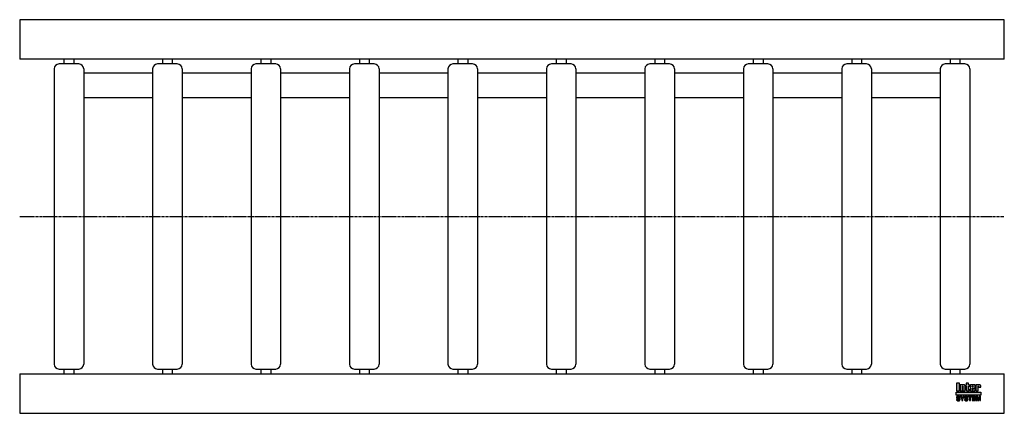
# Model space of a CAD drawing. Header units: millimetres. Extents: x 0 to 1000, y -200 to 200.
import ezdxf

# ---------------------------------------------------------------- set-up
doc = ezdxf.new("R2010")
doc.units = ezdxf.units.MM
doc.header["$LTSCALE"] = 2
doc.linetypes.add('CENTER', pattern=[2, 1.25, -0.25, 0.25, -0.25])
doc.layers.get('0').update_dxf_attribs({"linetype": 'CONTINUOUS', "lineweight": 50})
for name, color, linetype, lineweight in [('Centre Lines', 4, 'CENTER', 25), ('Frame', 1, 'CONTINUOUS', 25), ('Midi', 70, 'CONTINUOUS', 25), ('Rollers', 7, 'CONTINUOUS', 25)]:
    doc.layers.add(name, color=color, linetype=linetype, lineweight=lineweight)

# ---------------------------------------------------------------- blocks, each defined once
blk = doc.blocks.new('A$C0E344FC3')
at = {"layer": 'Rollers'}
for p, q in [((25, 155), (5, 155)), ((10, 160), (10, 155)), ((20, 160), (20, 155)), ((0, 150), (0, -150)), ((30, 150), (30, -150)), ((5, -155), (25, -155)), ((10, -155), (10, -160)), ((20, -155), (20, -160))]:
    blk.add_line(p, q, dxfattribs=at)
for centre, start, end in [((5, 150), 90, 180), ((25, 150), 0, 90), ((5, -150), 180, 270), ((25, -150), 270, 0)]:
    blk.add_arc(centre, 5, start, end, dxfattribs=at)

msp = doc.modelspace()

# ---------------------------------------------------------------- hatches: boundary and pattern name
at = {"layer": 'Frame'}
h = msp.add_hatch(color=254, dxfattribs=at)
h.paths.add_polyline_path([(973.3, -172.7), (973.3, -172.6), (973.4, -172.6), (973.4, -172.5), (973.4, -172.5), (973.5, -172.5), (973.6, -172.5), (973.7, -172.5), (973.7, -172.5), (973.8, -172.5), (973.8, -172.6), (973.9, -172.6), (973.9, -172.7), (973.9, -172.8), (973.9, -172.9), (973.9, -173.5), (976.1, -173.5), (976.1, -172.8), (976.1, -172.6), (976.1, -172.4), (976.1, -172.2), (976, -172), (975.9, -171.9), (975.9, -171.7), (975.8, -171.6), (975.7, -171.5), (975.6, -171.4), (975.5, -171.3), (975.4, -171.2), (975.2, -171.1), (975.1, -171.1), (974.9, -171), (974.7, -171), (974.6, -171), (974.5, -171), (974.4, -171), (974.3, -171), (974.2, -171), (974.1, -171.1), (974, -171.1), (973.9, -171.1), (973.9, -171.1), (973.8, -171.1), (973.7, -171.2), (973.6, -171.2), (973.5, -171.2), (973.5, -171.3), (973.4, -171.3), (973.3, -171.4), (973.2, -171.4), (973.2, -171), (971, -171), (971, -177.3), (973.3, -177.3), (973.3, -172.9), (973.3, -172.8)])
h.paths.add_polyline_path([(970.4, -172.5), (970.4, -172.3), (970.4, -172.1), (970.4, -171.9), (970.4, -171.8), (970.3, -171.7), (970.3, -171.5), (970.2, -171.4), (970.1, -171.3), (970, -171.3), (969.9, -171.2), (969.8, -171.1), (969.6, -171.1), (969.5, -171.1), (969.3, -171), (969.1, -171), (968.9, -171), (966.7, -171), (966.5, -171), (966.3, -171), (966.1, -171.1), (965.9, -171.1), (965.8, -171.1), (965.7, -171.2), (965.6, -171.3), (965.5, -171.3), (965.4, -171.4), (965.3, -171.5), (965.3, -171.7), (965.2, -171.8), (965.2, -171.9), (965.2, -172.1), (965.2, -172.3), (965.2, -172.5), (965.2, -175.9), (965.2, -176.1), (965.2, -176.3), (965.2, -176.4), (965.2, -176.6), (965.3, -176.7), (965.3, -176.8), (965.4, -176.9), (965.5, -177), (965.6, -177.1), (965.7, -177.1), (965.8, -177.2), (965.9, -177.2), (966.1, -177.3), (966.3, -177.3), (966.5, -177.3), (966.7, -177.3), (968.9, -177.3), (969.1, -177.3), (969.3, -177.3), (969.5, -177.3), (969.6, -177.2), (969.8, -177.2), (969.9, -177.1), (970, -177.1), (970.1, -177), (970.2, -176.9), (970.3, -176.8), (970.3, -176.7), (970.4, -176.6), (970.4, -176.4), (970.4, -176.3), (970.4, -176.1), (970.4, -175.9), (970.4, -174.8), (968.1, -174.8), (968.1, -175.6), (968.1, -175.8), (968.1, -175.8), (968.1, -175.9), (968, -176), (968, -176), (967.9, -176.1), (967.9, -176.1), (967.8, -176.1), (967.7, -176.1), (967.7, -176.1), (967.6, -176), (967.6, -176), (967.5, -175.9), (967.5, -175.8), (967.5, -175.8), (967.5, -175.6), (967.5, -174.3), (970.4, -174.3)])
h.paths.add_polyline_path([(968.1, -173.2), (967.5, -173.2), (967.5, -172.7), (967.5, -172.6), (967.5, -172.5), (967.5, -172.4), (967.5, -172.3), (967.6, -172.3), (967.6, -172.2), (967.7, -172.2), (967.8, -172.2), (967.9, -172.2), (968, -172.2), (968, -172.3), (968.1, -172.3), (968.1, -172.4), (968.1, -172.5), (968.1, -172.6), (968.1, -172.7)], flags=16)
h.paths.add_polyline_path([(963.7, -172.3), (964.6, -172.3), (964.6, -171), (963.7, -171), (963.7, -169.3), (961.4, -169.3), (961.4, -171), (960.8, -171), (960.8, -172.3), (961.4, -172.3), (961.4, -175.9), (961.4, -176.1), (961.4, -176.2), (961.4, -176.4), (961.5, -176.5), (961.5, -176.7), (961.6, -176.8), (961.6, -176.9), (961.7, -177), (961.8, -177), (961.9, -177.1), (962, -177.2), (962.2, -177.2), (962.3, -177.2), (962.5, -177.3), (962.7, -177.3), (962.9, -177.3), (964.6, -177.3), (964.6, -176.1), (964.2, -176.1), (964.1, -176.1), (964, -176.1), (963.9, -176.1), (963.8, -176), (963.8, -176), (963.7, -175.9), (963.7, -175.9), (963.7, -175.8)])
h.paths.add_polyline_path([(960.3, -172.8), (960.3, -172.6), (960.3, -172.4), (960.3, -172.2), (960.2, -172), (960.2, -171.9), (960.1, -171.7), (960, -171.6), (959.9, -171.5), (959.8, -171.4), (959.7, -171.3), (959.5, -171.2), (959.4, -171.1), (959.3, -171.1), (959.1, -171), (958.9, -171), (958.7, -171), (958.6, -171), (958.5, -171), (958.4, -171), (958.3, -171), (958.3, -171.1), (958.2, -171.1), (958.1, -171.1), (958, -171.1), (957.9, -171.1), (957.8, -171.2), (957.7, -171.2), (957.6, -171.2), (957.6, -171.3), (957.5, -171.3), (957.4, -171.4), (957.3, -171.4), (957.3, -171), (955.1, -171), (955.1, -177.3), (957.4, -177.3), (957.4, -172.9), (957.4, -172.8), (957.4, -172.7), (957.4, -172.6), (957.5, -172.6), (957.5, -172.5), (957.5, -172.5), (957.6, -172.5), (957.7, -172.5), (957.8, -172.5), (957.8, -172.5), (957.9, -172.5), (958, -172.6), (958, -172.6), (958, -172.7), (958, -172.8), (958, -172.9), (958, -177.3), (960.3, -177.3)])
h.paths.add_polyline_path([(954.4, -169.3), (951.3, -169.3), (951.3, -177.3), (954.4, -177.3)])
msp.add_hatch(color=1, dxfattribs=at).paths.add_polyline_path([(976.2, -181.6), (976.2, -178.4), (951.2, -178.4), (951.2, -181.6)])
h = msp.add_hatch(color=7, dxfattribs=at)
h.paths.add_polyline_path([(972.8, -182.7), (971.5, -182.7), (971.5, -187.1), (972.3, -187.1), (972.3, -183.4), (972.4, -183.4), (973.2, -187.1), (974.1, -187.1), (974.9, -183.4), (975, -183.4), (975, -187.1), (975.8, -187.1), (975.8, -182.7), (974.5, -182.7), (973.7, -186.2)])
h.paths.add_polyline_path([(970.8, -182.7), (967.5, -182.7), (967.5, -187.1), (970.9, -187.1), (970.9, -186.4), (968.4, -186.4), (968.4, -185.2), (970.6, -185.2), (970.6, -184.4), (968.4, -184.4), (968.4, -183.4), (970.8, -183.4)])
h.paths.add_polyline_path([(967.1, -182.7), (963.4, -182.7), (963.4, -183.4), (964.7, -183.4), (964.7, -187.1), (965.7, -187.1), (965.7, -183.4), (967.1, -183.4)])
h.paths.add_polyline_path([(962.5, -182.9), (962.3, -182.8), (962.2, -182.7), (962, -182.6), (961.8, -182.6), (961.5, -182.6), (961.3, -182.6), (961.1, -182.6), (960.9, -182.6), (960.7, -182.6), (960.6, -182.7), (960.4, -182.7), (960.3, -182.8), (960.2, -182.8), (960, -182.9), (959.9, -183), (959.9, -183.1), (959.8, -183.2), (959.7, -183.3), (959.7, -183.5), (959.6, -183.6), (959.6, -183.8), (959.6, -183.9), (959.6, -184.1), (959.6, -184.2), (959.6, -184.4), (959.7, -184.5), (959.8, -184.6), (959.8, -184.7), (959.9, -184.8), (960, -184.9), (960.1, -185), (960.2, -185), (960.3, -185.1), (960.5, -185.1), (960.6, -185.2), (960.8, -185.2), (960.9, -185.2), (961, -185.3), (961.1, -185.3), (961.2, -185.3), (961.2, -185.3), (961.3, -185.3), (961.3, -185.3), (961.4, -185.3), (961.4, -185.3), (961.5, -185.4), (961.7, -185.4), (961.8, -185.4), (962, -185.5), (962.1, -185.5), (962.2, -185.6), (962.3, -185.7), (962.3, -185.8), (962.3, -185.9), (962.3, -186.1), (962.2, -186.2), (962.1, -186.3), (962, -186.4), (961.8, -186.4), (961.7, -186.5), (961.5, -186.5), (961.3, -186.5), (961.2, -186.5), (961, -186.5), (960.8, -186.4), (960.7, -186.3), (960.6, -186.2), (960.5, -186.1), (960.4, -186), (960.4, -185.8), (959.5, -185.8), (959.5, -186), (959.6, -186.2), (959.6, -186.3), (959.7, -186.5), (959.8, -186.6), (959.9, -186.7), (960, -186.8), (960.1, -186.9), (960.2, -187), (960.4, -187.1), (960.5, -187.1), (960.7, -187.2), (960.9, -187.2), (961.1, -187.3), (961.3, -187.3), (961.5, -187.3), (961.6, -187.3), (961.6, -187.3), (961.8, -187.3), (961.9, -187.2), (962, -187.2), (962.2, -187.2), (962.3, -187.1), (962.5, -187), (962.6, -187), (962.7, -186.9), (962.9, -186.7), (963, -186.6), (963.1, -186.4), (963.1, -186.3), (963.2, -186.1), (963.2, -185.8), (963.2, -185.7), (963.2, -185.5), (963.2, -185.4), (963.1, -185.3), (963.1, -185.2), (963, -185.1), (963, -185.1), (962.9, -185), (962.8, -184.9), (962.7, -184.8), (962.6, -184.8), (962.5, -184.7), (962.4, -184.7), (962.2, -184.7), (962.1, -184.6), (961.9, -184.6), (961.8, -184.6), (961.8, -184.5), (961.7, -184.5), (961.6, -184.5), (961.6, -184.5), (961.5, -184.5), (961.4, -184.4), (961.3, -184.4), (961.3, -184.4), (961.2, -184.4), (961.1, -184.4), (961.1, -184.4), (961, -184.4), (960.9, -184.3), (960.9, -184.3), (960.8, -184.3), (960.7, -184.3), (960.6, -184.2), (960.6, -184.2), (960.5, -184.1), (960.5, -184), (960.5, -184), (960.5, -183.9), (960.4, -183.8), (960.5, -183.7), (960.5, -183.6), (960.6, -183.5), (960.7, -183.4), (960.8, -183.4), (961, -183.4), (961.1, -183.3), (961.2, -183.3), (961.4, -183.3), (961.6, -183.4), (961.7, -183.4), (961.9, -183.5), (962, -183.5), (962.1, -183.7), (962.1, -183.8), (962.2, -184), (963.1, -184), (963.1, -183.9), (963, -183.7), (963, -183.6), (963, -183.5), (962.9, -183.4), (962.9, -183.3), (962.8, -183.2), (962.7, -183), (962.6, -182.9)])
h.paths.add_polyline_path([(959.3, -182.7), (958.3, -182.7), (957.4, -184.6), (956.4, -182.7), (955.3, -182.7), (956.9, -185.5), (956.9, -187.1), (957.8, -187.1), (957.8, -185.5)])
h.paths.add_polyline_path([(954.4, -182.9), (954.2, -182.8), (954.1, -182.7), (953.9, -182.6), (953.7, -182.6), (953.5, -182.6), (953.2, -182.6), (953, -182.6), (952.8, -182.6), (952.7, -182.6), (952.5, -182.7), (952.4, -182.7), (952.2, -182.8), (952.1, -182.8), (952, -182.9), (951.9, -183), (951.8, -183.1), (951.7, -183.2), (951.6, -183.3), (951.6, -183.5), (951.6, -183.6), (951.5, -183.8), (951.5, -183.9), (951.5, -184.1), (951.5, -184.2), (951.6, -184.4), (951.6, -184.5), (951.7, -184.6), (951.7, -184.7), (951.8, -184.8), (951.9, -184.9), (952, -185), (952.2, -185), (952.3, -185.1), (952.4, -185.1), (952.5, -185.2), (952.7, -185.2), (952.8, -185.2), (953, -185.3), (953, -185.3), (953.1, -185.3), (953.1, -185.3), (953.2, -185.3), (953.3, -185.3), (953.3, -185.3), (953.4, -185.3), (953.4, -185.4), (953.6, -185.4), (953.7, -185.4), (953.9, -185.5), (954, -185.5), (954.1, -185.6), (954.2, -185.7), (954.2, -185.8), (954.2, -185.9), (954.2, -186.1), (954.1, -186.2), (954, -186.3), (953.9, -186.4), (953.8, -186.4), (953.6, -186.5), (953.4, -186.5), (953.2, -186.5), (953.1, -186.5), (952.9, -186.5), (952.8, -186.4), (952.6, -186.3), (952.5, -186.2), (952.4, -186.1), (952.4, -186), (952.4, -185.8), (951.5, -185.8), (951.5, -186), (951.5, -186.2), (951.5, -186.3), (951.6, -186.5), (951.7, -186.6), (951.8, -186.7), (951.9, -186.8), (952, -186.9), (952.1, -187), (952.3, -187.1), (952.5, -187.1), (952.6, -187.2), (952.8, -187.2), (953, -187.3), (953.2, -187.3), (953.4, -187.3), (953.5, -187.3), (953.6, -187.3), (953.7, -187.3), (953.8, -187.2), (954, -187.2), (954.1, -187.2), (954.3, -187.1), (954.4, -187), (954.5, -187), (954.7, -186.9), (954.8, -186.7), (954.9, -186.6), (955, -186.4), (955.1, -186.3), (955.1, -186.1), (955.1, -185.8), (955.1, -185.7), (955.1, -185.5), (955.1, -185.4), (955.1, -185.3), (955, -185.2), (955, -185.1), (954.9, -185.1), (954.8, -185), (954.7, -184.9), (954.6, -184.8), (954.5, -184.8), (954.4, -184.7), (954.3, -184.7), (954.1, -184.7), (954, -184.6), (953.8, -184.6), (953.8, -184.6), (953.7, -184.5), (953.6, -184.5), (953.6, -184.5), (953.5, -184.5), (953.4, -184.5), (953.3, -184.4), (953.3, -184.4), (953.2, -184.4), (953.1, -184.4), (953.1, -184.4), (953, -184.4), (952.9, -184.4), (952.9, -184.3), (952.8, -184.3), (952.7, -184.3), (952.6, -184.3), (952.6, -184.2), (952.5, -184.2), (952.5, -184.1), (952.4, -184), (952.4, -184), (952.4, -183.9), (952.4, -183.8), (952.4, -183.7), (952.5, -183.6), (952.6, -183.5), (952.7, -183.4), (952.8, -183.4), (952.9, -183.4), (953, -183.3), (953.2, -183.3), (953.3, -183.3), (953.5, -183.4), (953.7, -183.4), (953.8, -183.5), (953.9, -183.5), (954, -183.7), (954.1, -183.8), (954.1, -184), (955, -184), (955, -183.9), (955, -183.7), (955, -183.6), (954.9, -183.5), (954.9, -183.4), (954.8, -183.3), (954.7, -183.2), (954.6, -183), (954.5, -182.9)])

# ---------------------------------------------------------------- linework, layer by layer
at = {"layer": 'Centre Lines'}
msp.add_line((0, 0), (1000, 0), dxfattribs=at)
at = {"layer": 'Frame', "color": 7, "linetype": 'Continuous'}
for p, q in [((951.3, -169.3), (951.3, -177.3)), ((954.4, -169.3), (951.3, -169.3)), ((954.4, -177.3), (954.4, -169.3)), ((963.7, -169.3), (961.4, -169.3)), ((961.4, -169.3), (961.4, -171)), ((963.7, -171), (963.7, -169.3)), ((951.3, -177.3), (954.4, -177.3)), ((955.1, -171), (955.1, -177.3)), ((957.3, -171), (955.1, -171)), ((955.1, -177.3), (957.4, -177.3)), ((957.3, -171.4), (957.3, -171)), ((957.4, -171.4), (957.3, -171.4)), ((957.5, -171.3), (957.4, -171.4)), ((957.4, -172.7), (957.4, -172.6)), ((957.4, -172.6), (957.5, -172.6)), ((957.4, -172.8), (957.4, -172.7)), ((957.4, -172.9), (957.4, -172.8)), ((957.4, -177.3), (957.4, -172.9)), ((957.6, -171.3), (957.5, -171.3)), ((957.5, -172.6), (957.5, -172.5)), ((957.5, -172.5), (957.5, -172.5)), ((957.5, -172.5), (957.6, -172.5)), ((957.7, -171.2), (957.6, -171.2)), ((957.6, -171.2), (957.6, -171.3)), ((957.6, -172.5), (957.7, -172.5)), ((957.8, -171.2), (957.7, -171.2)), ((957.7, -172.5), (957.8, -172.5)), ((957.9, -171.1), (957.8, -171.2)), ((957.8, -172.5), (957.8, -172.5)), ((957.8, -172.5), (957.9, -172.5)), ((958, -171.1), (957.9, -171.1)), ((957.9, -172.5), (958, -172.6)), ((958.1, -171.1), (958, -171.1)), ((958, -172.6), (958, -172.7)), ((958, -172.6), (958, -172.6)), ((958, -172.7), (958, -172.8)), ((958, -172.8), (958, -172.9)), ((958, -172.9), (958, -177.3)), ((958, -177.3), (960.3, -177.3)), ((958.2, -171.1), (958.1, -171.1)), ((958.3, -171.1), (958.2, -171.1)), ((958.4, -171), (958.3, -171)), ((958.3, -171), (958.3, -171.1)), ((958.5, -171), (958.4, -171)), ((958.6, -171), (958.5, -171)), ((958.7, -171), (958.6, -171)), ((958.9, -171), (958.7, -171)), ((959.1, -171), (958.9, -171)), ((959.3, -171.1), (959.1, -171)), ((959.4, -171.1), (959.3, -171.1)), ((959.5, -171.2), (959.4, -171.1)), ((959.7, -171.3), (959.5, -171.2)), ((959.8, -171.4), (959.7, -171.3)), ((959.9, -171.5), (959.8, -171.4)), ((960, -171.6), (959.9, -171.5)), ((960.1, -171.7), (960, -171.6)), ((960.2, -171.9), (960.1, -171.7)), ((960.2, -172), (960.2, -171.9)), ((960.3, -172.2), (960.2, -172)), ((960.3, -172.4), (960.3, -172.2)), ((960.3, -172.6), (960.3, -172.4)), ((960.3, -172.8), (960.3, -172.6)), ((960.3, -177.3), (960.3, -172.8)), ((961.4, -171), (960.8, -171)), ((960.8, -171), (960.8, -172.3)), ((960.8, -172.3), (961.4, -172.3)), ((961.4, -172.3), (961.4, -175.9)), ((961.4, -175.9), (961.4, -176.1)), ((961.4, -176.1), (961.4, -176.2)), ((961.4, -176.2), (961.4, -176.4)), ((961.4, -176.4), (961.5, -176.5)), ((961.5, -176.5), (961.5, -176.7)), ((961.5, -176.7), (961.6, -176.8)), ((961.6, -176.8), (961.6, -176.9)), ((961.6, -176.9), (961.7, -177)), ((961.7, -177), (961.8, -177)), ((961.8, -177), (961.9, -177.1)), ((961.9, -177.1), (962, -177.2)), ((962, -177.2), (962.2, -177.2)), ((962.2, -177.2), (962.3, -177.2)), ((962.3, -177.2), (962.5, -177.3)), ((962.5, -177.3), (962.7, -177.3)), ((962.7, -177.3), (962.9, -177.3)), ((962.9, -177.3), (964.6, -177.3)), ((964.6, -171), (963.7, -171)), ((963.7, -175.8), (963.7, -172.3)), ((963.7, -172.3), (964.6, -172.3)), ((963.7, -175.9), (963.7, -175.8)), ((963.8, -176), (963.7, -175.9)), ((963.7, -175.9), (963.7, -175.9)), ((963.9, -176.1), (963.8, -176)), ((963.8, -176), (963.8, -176)), ((964, -176.1), (963.9, -176.1)), ((964.1, -176.1), (964, -176.1)), ((964.2, -176.1), (964.1, -176.1)), ((964.6, -176.1), (964.2, -176.1)), ((964.6, -172.3), (964.6, -171)), ((964.6, -177.3), (964.6, -176.1)), ((965.3, -171.7), (965.2, -171.8)), ((965.2, -171.8), (965.2, -171.9)), ((965.2, -171.9), (965.2, -172.1)), ((965.2, -172.1), (965.2, -172.3)), ((965.2, -172.3), (965.2, -172.5)), ((965.2, -172.5), (965.2, -175.9)), ((965.2, -175.9), (965.2, -176.1)), ((965.2, -176.1), (965.2, -176.3)), ((965.2, -176.3), (965.2, -176.4)), ((965.2, -176.4), (965.2, -176.6)), ((965.2, -176.6), (965.3, -176.7)), ((965.4, -171.4), (965.3, -171.5)), ((965.3, -171.5), (965.3, -171.7)), ((965.3, -176.7), (965.3, -176.8)), ((965.3, -176.8), (965.4, -176.9)), ((965.5, -171.3), (965.4, -171.4)), ((965.4, -176.9), (965.5, -177)), ((965.6, -171.3), (965.5, -171.3)), ((965.5, -177), (965.6, -177.1)), ((965.7, -171.2), (965.6, -171.3)), ((965.6, -177.1), (965.7, -177.1)), ((965.8, -171.1), (965.7, -171.2)), ((965.7, -177.1), (965.8, -177.2)), ((965.9, -171.1), (965.8, -171.1)), ((965.8, -177.2), (965.9, -177.2)), ((966.1, -171.1), (965.9, -171.1)), ((965.9, -177.2), (966.1, -177.3)), ((966.3, -171), (966.1, -171.1)), ((966.1, -177.3), (966.3, -177.3)), ((966.5, -171), (966.3, -171)), ((966.3, -177.3), (966.5, -177.3)), ((966.7, -171), (966.5, -171)), ((966.5, -177.3), (966.7, -177.3)), ((968.9, -171), (966.7, -171)), ((966.7, -177.3), (968.9, -177.3)), ((967.5, -172.4), (967.5, -172.3)), ((967.5, -172.3), (967.6, -172.3)), ((967.5, -172.5), (967.5, -172.4)), ((967.5, -172.6), (967.5, -172.5)), ((967.5, -172.7), (967.5, -172.6)), ((967.5, -173.2), (967.5, -172.7)), ((968.1, -173.2), (967.5, -173.2)), ((967.5, -175.6), (967.5, -174.3)), ((967.5, -174.3), (970.4, -174.3)), ((967.5, -175.8), (967.5, -175.6)), ((967.5, -175.9), (967.5, -175.8)), ((967.5, -175.8), (967.5, -175.8)), ((967.6, -176), (967.5, -175.9)), ((967.6, -172.3), (967.6, -172.2)), ((967.6, -172.2), (967.7, -172.2)), ((967.7, -176.1), (967.6, -176)), ((967.6, -176), (967.6, -176)), ((967.7, -172.2), (967.8, -172.2)), ((967.8, -176.1), (967.7, -176.1)), ((967.7, -176.1), (967.7, -176.1)), ((967.8, -172.2), (967.9, -172.2)), ((967.9, -176.1), (967.8, -176.1)), ((967.9, -172.2), (968, -172.2)), ((968, -176), (967.9, -176.1)), ((967.9, -176.1), (967.9, -176.1)), ((968, -172.2), (968, -172.3)), ((968, -172.3), (968.1, -172.3)), ((968.1, -175.9), (968, -176)), ((968, -176), (968, -176)), ((968.1, -172.3), (968.1, -172.4)), ((968.1, -172.4), (968.1, -172.5)), ((968.1, -172.5), (968.1, -172.6)), ((968.1, -172.6), (968.1, -172.7)), ((968.1, -172.7), (968.1, -173.2)), ((968.1, -174.8), (968.1, -175.6)), ((970.4, -174.8), (968.1, -174.8)), ((968.1, -175.6), (968.1, -175.8)), ((968.1, -175.8), (968.1, -175.8)), ((968.1, -175.8), (968.1, -175.9)), ((969.1, -171), (968.9, -171)), ((968.9, -177.3), (969.1, -177.3)), ((969.3, -171), (969.1, -171)), ((969.1, -177.3), (969.3, -177.3)), ((969.5, -171.1), (969.3, -171)), ((969.3, -177.3), (969.5, -177.3)), ((969.6, -171.1), (969.5, -171.1)), ((969.5, -177.3), (969.6, -177.2)), ((969.8, -171.1), (969.6, -171.1)), ((969.6, -177.2), (969.8, -177.2)), ((969.9, -171.2), (969.8, -171.1)), ((969.8, -177.2), (969.9, -177.1)), ((970, -171.3), (969.9, -171.2)), ((969.9, -177.1), (970, -177.1)), ((970.1, -171.3), (970, -171.3)), ((970, -177.1), (970.1, -177)), ((970.2, -171.4), (970.1, -171.3)), ((970.1, -177), (970.2, -176.9)), ((970.3, -171.5), (970.2, -171.4)), ((970.2, -176.9), (970.3, -176.8)), ((970.3, -171.7), (970.3, -171.5)), ((970.4, -171.8), (970.3, -171.7)), ((970.3, -176.7), (970.4, -176.6)), ((970.3, -176.8), (970.3, -176.7)), ((970.4, -171.9), (970.4, -171.8)), ((970.4, -172.1), (970.4, -171.9)), ((970.4, -172.3), (970.4, -172.1)), ((970.4, -172.5), (970.4, -172.3)), ((970.4, -174.3), (970.4, -172.5)), ((970.4, -175.9), (970.4, -174.8)), ((970.4, -176.1), (970.4, -175.9)), ((970.4, -176.3), (970.4, -176.1)), ((970.4, -176.4), (970.4, -176.3)), ((970.4, -176.6), (970.4, -176.4)), ((971, -171), (971, -177.3)), ((973.2, -171), (971, -171)), ((971, -177.3), (973.3, -177.3)), ((973.2, -171.4), (973.2, -171)), ((973.3, -171.4), (973.2, -171.4)), ((973.4, -171.3), (973.3, -171.4)), ((973.3, -172.7), (973.3, -172.6)), ((973.3, -172.6), (973.4, -172.6)), ((973.3, -172.8), (973.3, -172.7)), ((973.3, -172.9), (973.3, -172.8)), ((973.3, -177.3), (973.3, -172.9)), ((973.5, -171.3), (973.4, -171.3)), ((973.4, -172.6), (973.4, -172.5)), ((973.4, -172.5), (973.4, -172.5)), ((973.4, -172.5), (973.5, -172.5)), ((973.6, -171.2), (973.5, -171.2)), ((973.5, -171.2), (973.5, -171.3)), ((973.5, -172.5), (973.6, -172.5)), ((973.7, -171.2), (973.6, -171.2)), ((973.6, -172.5), (973.7, -172.5)), ((973.8, -171.1), (973.7, -171.2)), ((973.7, -172.5), (973.7, -172.5)), ((973.7, -172.5), (973.8, -172.5)), ((973.9, -171.1), (973.8, -171.1)), ((973.8, -172.5), (973.8, -172.6)), ((973.8, -172.6), (973.9, -172.6)), ((974, -171.1), (973.9, -171.1)), ((973.9, -171.1), (973.9, -171.1)), ((973.9, -172.6), (973.9, -172.7)), ((973.9, -172.7), (973.9, -172.8)), ((973.9, -172.8), (973.9, -172.9)), ((973.9, -172.9), (973.9, -173.5)), ((973.9, -173.5), (976.1, -173.5)), ((974.1, -171.1), (974, -171.1)), ((974.2, -171), (974.1, -171.1)), ((974.3, -171), (974.2, -171)), ((974.4, -171), (974.3, -171)), ((974.5, -171), (974.4, -171)), ((974.6, -171), (974.5, -171)), ((974.7, -171), (974.6, -171)), ((974.9, -171), (974.7, -171)), ((975.1, -171.1), (974.9, -171)), ((975.2, -171.1), (975.1, -171.1)), ((975.4, -171.2), (975.2, -171.1)), ((975.5, -171.3), (975.4, -171.2)), ((975.6, -171.4), (975.5, -171.3)), ((975.7, -171.5), (975.6, -171.4)), ((975.8, -171.6), (975.7, -171.5)), ((975.9, -171.7), (975.8, -171.6)), ((975.9, -171.9), (975.9, -171.7)), ((976, -172), (975.9, -171.9)), ((976.1, -172.2), (976, -172)), ((976.1, -172.4), (976.1, -172.2)), ((976.1, -172.6), (976.1, -172.4)), ((976.1, -172.8), (976.1, -172.6)), ((976.1, -173.5), (976.1, -172.8)), ((951.6, -183.6), (951.5, -183.8)), ((951.5, -183.8), (951.5, -183.9)), ((951.5, -183.9), (951.5, -184.1)), ((951.5, -184.1), (951.5, -184.2)), ((951.5, -184.2), (951.6, -184.4)), ((951.5, -185.8), (951.5, -186)), ((952.4, -185.8), (951.5, -185.8)), ((951.5, -186), (951.5, -186.2)), ((951.5, -186.2), (951.5, -186.3)), ((951.5, -186.3), (951.6, -186.5)), ((951.7, -183.2), (951.6, -183.3)), ((951.6, -183.3), (951.6, -183.5)), ((951.6, -183.5), (951.6, -183.6)), ((951.6, -184.4), (951.6, -184.5)), ((951.6, -184.5), (951.7, -184.6)), ((951.6, -186.5), (951.7, -186.6)), ((951.8, -183.1), (951.7, -183.2)), ((951.7, -184.6), (951.7, -184.7)), ((951.7, -184.7), (951.8, -184.8)), ((951.7, -186.6), (951.8, -186.7)), ((951.9, -183), (951.8, -183.1)), ((951.8, -184.8), (951.9, -184.9)), ((951.8, -186.7), (951.9, -186.8)), ((952, -182.9), (951.9, -183)), ((951.9, -184.9), (952, -185)), ((951.9, -186.8), (952, -186.9)), ((952.1, -182.8), (952, -182.9)), ((952, -185), (952.2, -185)), ((952, -186.9), (952.1, -187)), ((952.2, -182.8), (952.1, -182.8)), ((952.1, -187), (952.3, -187.1)), ((952.4, -182.7), (952.2, -182.8)), ((952.2, -185), (952.3, -185.1)), ((952.3, -185.1), (952.4, -185.1)), ((952.3, -187.1), (952.5, -187.1)), ((952.5, -182.7), (952.4, -182.7)), ((952.4, -183.7), (952.5, -183.6)), ((952.4, -183.8), (952.4, -183.7)), ((952.4, -183.9), (952.4, -183.8)), ((952.4, -184), (952.4, -183.9)), ((952.5, -184.1), (952.4, -184)), ((952.4, -184), (952.4, -184)), ((952.4, -185.1), (952.5, -185.2)), ((952.4, -186), (952.4, -185.8)), ((952.4, -186.1), (952.4, -186)), ((952.5, -186.2), (952.4, -186.1)), ((952.7, -182.6), (952.5, -182.7)), ((952.5, -183.6), (952.6, -183.5)), ((952.5, -184.2), (952.5, -184.1)), ((952.6, -184.2), (952.5, -184.2)), ((952.5, -185.2), (952.7, -185.2)), ((952.6, -186.3), (952.5, -186.2)), ((952.5, -187.1), (952.6, -187.2)), ((952.6, -183.5), (952.7, -183.4)), ((952.6, -184.3), (952.6, -184.2)), ((952.7, -184.3), (952.6, -184.3)), ((952.8, -186.4), (952.6, -186.3)), ((952.6, -187.2), (952.8, -187.2)), ((952.8, -182.6), (952.7, -182.6)), ((952.7, -183.4), (952.8, -183.4)), ((952.8, -184.3), (952.7, -184.3)), ((952.7, -185.2), (952.8, -185.2)), ((953, -182.6), (952.8, -182.6)), ((952.8, -183.4), (952.9, -183.4)), ((952.9, -184.3), (952.8, -184.3)), ((952.8, -185.2), (953, -185.3)), ((952.9, -186.5), (952.8, -186.4)), ((952.8, -187.2), (953, -187.3)), ((952.9, -183.4), (953, -183.3)), ((952.9, -184.4), (952.9, -184.3)), ((953, -184.4), (952.9, -184.4)), ((953.1, -186.5), (952.9, -186.5)), ((953.2, -182.6), (953, -182.6)), ((953, -183.3), (953.2, -183.3)), ((953.1, -184.4), (953, -184.4)), ((953, -185.3), (953, -185.3)), ((953, -185.3), (953.1, -185.3)), ((953, -187.3), (953.2, -187.3)), ((953.2, -184.4), (953.1, -184.4)), ((953.1, -184.4), (953.1, -184.4)), ((953.1, -185.3), (953.1, -185.3)), ((953.1, -185.3), (953.2, -185.3)), ((953.2, -186.5), (953.1, -186.5)), ((953.5, -182.6), (953.2, -182.6)), ((953.2, -183.3), (953.3, -183.3)), ((953.3, -184.4), (953.2, -184.4)), ((953.2, -185.3), (953.3, -185.3)), ((953.4, -186.5), (953.2, -186.5)), ((953.2, -187.3), (953.4, -187.3)), ((953.3, -183.3), (953.5, -183.4)), ((953.4, -184.5), (953.3, -184.4)), ((953.3, -184.4), (953.3, -184.4)), ((953.3, -185.3), (953.3, -185.3)), ((953.3, -185.3), (953.4, -185.3)), ((953.5, -184.5), (953.4, -184.5)), ((953.4, -185.3), (953.4, -185.4)), ((953.4, -185.4), (953.6, -185.4)), ((953.6, -186.5), (953.4, -186.5)), ((953.4, -187.3), (953.5, -187.3)), ((953.7, -182.6), (953.5, -182.6)), ((953.5, -183.4), (953.7, -183.4)), ((953.6, -184.5), (953.5, -184.5)), ((953.5, -187.3), (953.6, -187.3)), ((953.7, -184.5), (953.6, -184.5)), ((953.6, -184.5), (953.6, -184.5)), ((953.6, -185.4), (953.7, -185.4)), ((953.8, -186.4), (953.6, -186.5)), ((953.6, -187.3), (953.7, -187.3)), ((953.9, -182.6), (953.7, -182.6)), ((953.7, -183.4), (953.8, -183.5)), ((953.8, -184.6), (953.7, -184.5)), ((953.7, -185.4), (953.9, -185.5)), ((953.7, -187.3), (953.8, -187.2)), ((953.8, -183.5), (953.9, -183.5)), ((954, -184.6), (953.8, -184.6)), ((953.8, -184.6), (953.8, -184.6)), ((953.9, -186.4), (953.8, -186.4)), ((953.8, -187.2), (954, -187.2)), ((954.1, -182.7), (953.9, -182.6)), ((953.9, -183.5), (954, -183.7)), ((953.9, -185.5), (954, -185.5)), ((954, -186.3), (953.9, -186.4)), ((954, -183.7), (954.1, -183.8)), ((954.1, -184.7), (954, -184.6)), ((954, -185.5), (954.1, -185.6)), ((954.1, -186.2), (954, -186.3)), ((954, -187.2), (954.1, -187.2)), ((954.2, -182.8), (954.1, -182.7)), ((954.1, -183.8), (954.1, -184)), ((954.1, -184), (955, -184)), ((954.3, -184.7), (954.1, -184.7)), ((954.1, -185.6), (954.2, -185.7)), ((954.2, -186.1), (954.1, -186.2)), ((954.1, -187.2), (954.3, -187.1)), ((954.4, -182.9), (954.2, -182.8)), ((954.2, -185.7), (954.2, -185.8)), ((954.2, -185.8), (954.2, -185.9)), ((954.2, -185.9), (954.2, -186.1)), ((954.4, -184.7), (954.3, -184.7)), ((954.3, -187.1), (954.4, -187)), ((954.5, -182.9), (954.4, -182.9)), ((954.5, -184.8), (954.4, -184.7)), ((954.4, -187), (954.5, -187)), ((954.6, -183), (954.5, -182.9)), ((954.6, -184.8), (954.5, -184.8)), ((954.5, -187), (954.7, -186.9)), ((954.7, -183.2), (954.6, -183)), ((954.7, -184.9), (954.6, -184.8)), ((954.8, -183.3), (954.7, -183.2)), ((954.8, -185), (954.7, -184.9)), ((954.7, -186.9), (954.8, -186.7)), ((954.9, -183.4), (954.8, -183.3)), ((954.9, -185.1), (954.8, -185)), ((954.8, -186.7), (954.9, -186.6)), ((954.9, -183.5), (954.9, -183.4)), ((955, -183.6), (954.9, -183.5)), ((955, -185.1), (954.9, -185.1)), ((954.9, -186.6), (955, -186.4)), ((955, -183.7), (955, -183.6)), ((955, -183.9), (955, -183.7)), ((955, -184), (955, -183.9)), ((955, -185.2), (955, -185.1)), ((955.1, -185.3), (955, -185.2)), ((955, -186.4), (955.1, -186.3)), ((955.1, -185.4), (955.1, -185.3)), ((955.1, -185.5), (955.1, -185.4)), ((955.1, -185.7), (955.1, -185.5)), ((955.1, -185.8), (955.1, -185.7)), ((955.1, -186.1), (955.1, -185.8)), ((955.1, -186.3), (955.1, -186.1)), ((955.3, -182.7), (956.9, -185.5)), ((956.4, -182.7), (955.3, -182.7)), ((957.4, -184.6), (956.4, -182.7)), ((956.9, -185.5), (956.9, -187.1)), ((956.9, -187.1), (957.8, -187.1)), ((958.3, -182.7), (957.4, -184.6)), ((957.8, -185.5), (959.3, -182.7)), ((957.8, -187.1), (957.8, -185.5)), ((959.3, -182.7), (958.3, -182.7)), ((959.5, -185.8), (959.5, -186)), ((960.4, -185.8), (959.5, -185.8)), ((959.5, -186), (959.6, -186.2)), ((959.7, -183.5), (959.6, -183.6)), ((959.6, -183.6), (959.6, -183.8)), ((959.6, -183.8), (959.6, -183.9)), ((959.6, -183.9), (959.6, -184.1)), ((959.6, -184.1), (959.6, -184.2)), ((959.6, -184.2), (959.6, -184.4)), ((959.6, -184.4), (959.7, -184.5)), ((959.6, -186.2), (959.6, -186.3)), ((959.6, -186.3), (959.7, -186.5)), ((959.8, -183.2), (959.7, -183.3)), ((959.7, -183.3), (959.7, -183.5)), ((959.7, -184.5), (959.8, -184.6)), ((959.7, -186.5), (959.8, -186.6)), ((959.9, -183.1), (959.8, -183.2)), ((959.8, -184.6), (959.8, -184.7)), ((959.8, -184.7), (959.9, -184.8)), ((959.8, -186.6), (959.9, -186.7)), ((960, -182.9), (959.9, -183)), ((959.9, -183), (959.9, -183.1)), ((959.9, -184.8), (960, -184.9)), ((959.9, -186.7), (960, -186.8)), ((960.2, -182.8), (960, -182.9)), ((960, -184.9), (960.1, -185)), ((960, -186.8), (960.1, -186.9)), ((960.1, -185), (960.2, -185)), ((960.1, -186.9), (960.2, -187)), ((960.3, -182.8), (960.2, -182.8)), ((960.2, -185), (960.3, -185.1)), ((960.2, -187), (960.4, -187.1)), ((960.4, -182.7), (960.3, -182.8)), ((960.3, -185.1), (960.5, -185.1)), ((960.6, -182.7), (960.4, -182.7)), ((960.4, -183.8), (960.5, -183.7)), ((960.5, -183.9), (960.4, -183.8)), ((960.4, -186), (960.4, -185.8)), ((960.5, -186.1), (960.4, -186)), ((960.4, -187.1), (960.5, -187.1)), ((960.5, -183.6), (960.6, -183.5)), ((960.5, -183.7), (960.5, -183.6)), ((960.5, -184), (960.5, -183.9)), ((960.5, -184.1), (960.5, -184)), ((960.5, -184), (960.5, -184)), ((960.6, -184.2), (960.5, -184.1)), ((960.5, -185.1), (960.6, -185.2)), ((960.6, -186.2), (960.5, -186.1)), ((960.5, -187.1), (960.7, -187.2)), ((960.7, -182.6), (960.6, -182.7)), ((960.6, -183.5), (960.7, -183.4)), ((960.7, -184.3), (960.6, -184.2)), ((960.6, -184.2), (960.6, -184.2)), ((960.6, -185.2), (960.8, -185.2)), ((960.7, -186.3), (960.6, -186.2)), ((960.9, -182.6), (960.7, -182.6)), ((960.7, -183.4), (960.8, -183.4)), ((960.8, -184.3), (960.7, -184.3)), ((960.8, -186.4), (960.7, -186.3)), ((960.7, -187.2), (960.9, -187.2)), ((960.8, -183.4), (961, -183.4)), ((960.9, -184.3), (960.8, -184.3)), ((960.8, -185.2), (960.9, -185.2)), ((961, -186.5), (960.8, -186.4)), ((961.1, -182.6), (960.9, -182.6)), ((961, -184.4), (960.9, -184.3)), ((960.9, -184.3), (960.9, -184.3)), ((960.9, -185.2), (961, -185.3)), ((960.9, -187.2), (961.1, -187.3)), ((961, -183.4), (961.1, -183.3)), ((961.1, -184.4), (961, -184.4)), ((961, -185.3), (961.1, -185.3)), ((961.2, -186.5), (961, -186.5)), ((961.3, -182.6), (961.1, -182.6)), ((961.1, -183.3), (961.2, -183.3)), ((961.2, -184.4), (961.1, -184.4)), ((961.1, -184.4), (961.1, -184.4)), ((961.1, -185.3), (961.2, -185.3)), ((961.1, -187.3), (961.3, -187.3)), ((961.2, -183.3), (961.4, -183.3)), ((961.3, -184.4), (961.2, -184.4)), ((961.2, -185.3), (961.2, -185.3)), ((961.2, -185.3), (961.3, -185.3)), ((961.3, -186.5), (961.2, -186.5)), ((961.5, -182.6), (961.3, -182.6)), ((961.3, -184.4), (961.3, -184.4)), ((961.4, -184.4), (961.3, -184.4)), ((961.3, -185.3), (961.3, -185.3)), ((961.3, -185.3), (961.4, -185.3)), ((961.5, -186.5), (961.3, -186.5)), ((961.3, -187.3), (961.5, -187.3)), ((961.4, -183.3), (961.6, -183.4)), ((961.5, -184.5), (961.4, -184.4)), ((961.4, -185.3), (961.4, -185.3)), ((961.4, -185.3), (961.5, -185.4)), ((961.8, -182.6), (961.5, -182.6)), ((961.6, -184.5), (961.5, -184.5)), ((961.5, -185.4), (961.7, -185.4)), ((961.7, -186.5), (961.5, -186.5)), ((961.5, -187.3), (961.6, -187.3)), ((961.6, -183.4), (961.7, -183.4)), ((961.7, -184.5), (961.6, -184.5)), ((961.6, -184.5), (961.6, -184.5)), ((961.6, -187.3), (961.8, -187.3)), ((961.6, -187.3), (961.6, -187.3)), ((961.7, -183.4), (961.9, -183.5)), ((961.8, -184.5), (961.7, -184.5)), ((961.7, -185.4), (961.8, -185.4)), ((961.8, -186.4), (961.7, -186.5)), ((962, -182.6), (961.8, -182.6)), ((961.8, -184.6), (961.8, -184.5)), ((961.9, -184.6), (961.8, -184.6)), ((961.8, -185.4), (962, -185.5)), ((962, -186.4), (961.8, -186.4)), ((961.8, -187.3), (961.9, -187.2)), ((961.9, -183.5), (962, -183.5)), ((962.1, -184.6), (961.9, -184.6)), ((961.9, -187.2), (962, -187.2)), ((962.2, -182.7), (962, -182.6)), ((962, -183.5), (962.1, -183.7)), ((962, -185.5), (962.1, -185.5)), ((962.1, -186.3), (962, -186.4)), ((962, -187.2), (962.2, -187.2)), ((962.1, -183.7), (962.1, -183.8)), ((962.1, -183.8), (962.2, -184)), ((962.2, -184.7), (962.1, -184.6)), ((962.1, -185.5), (962.2, -185.6)), ((962.2, -186.2), (962.1, -186.3)), ((962.3, -182.8), (962.2, -182.7)), ((962.2, -184), (963.1, -184)), ((962.4, -184.7), (962.2, -184.7)), ((962.2, -185.6), (962.3, -185.7)), ((962.3, -186.1), (962.2, -186.2)), ((962.2, -187.2), (962.3, -187.1)), ((962.5, -182.9), (962.3, -182.8)), ((962.3, -185.7), (962.3, -185.8)), ((962.3, -185.8), (962.3, -185.9)), ((962.3, -185.9), (962.3, -186.1)), ((962.3, -187.1), (962.5, -187)), ((962.5, -184.7), (962.4, -184.7)), ((962.6, -182.9), (962.5, -182.9)), ((962.6, -184.8), (962.5, -184.7)), ((962.5, -187), (962.6, -187)), ((962.7, -183), (962.6, -182.9)), ((962.7, -184.8), (962.6, -184.8)), ((962.6, -187), (962.7, -186.9)), ((962.8, -183.2), (962.7, -183)), ((962.8, -184.9), (962.7, -184.8)), ((962.7, -186.9), (962.9, -186.7)), ((962.9, -183.3), (962.8, -183.2)), ((962.9, -185), (962.8, -184.9)), ((962.9, -183.4), (962.9, -183.3)), ((963, -183.5), (962.9, -183.4)), ((963, -185.1), (962.9, -185)), ((962.9, -186.7), (963, -186.6)), ((963, -183.6), (963, -183.5)), ((963, -183.7), (963, -183.6)), ((963.1, -183.9), (963, -183.7)), ((963.1, -185.2), (963, -185.1)), ((963, -185.1), (963, -185.1)), ((963, -186.6), (963.1, -186.4)), ((963.1, -184), (963.1, -183.9)), ((963.1, -185.3), (963.1, -185.2)), ((963.2, -185.4), (963.1, -185.3)), ((963.1, -186.3), (963.2, -186.1)), ((963.1, -186.4), (963.1, -186.3)), ((963.2, -185.5), (963.2, -185.4)), ((963.2, -185.7), (963.2, -185.5)), ((963.2, -185.8), (963.2, -185.7)), ((963.2, -186.1), (963.2, -185.8)), ((967.1, -182.7), (963.4, -182.7)), ((963.4, -182.7), (963.4, -183.4)), ((963.4, -183.4), (964.7, -183.4)), ((964.7, -183.4), (964.7, -187.1)), ((964.7, -187.1), (965.7, -187.1)), ((965.7, -183.4), (967.1, -183.4)), ((965.7, -187.1), (965.7, -183.4)), ((967.1, -183.4), (967.1, -182.7)), ((967.5, -182.7), (967.5, -187.1)), ((970.8, -182.7), (967.5, -182.7)), ((967.5, -187.1), (970.9, -187.1)), ((968.4, -184.4), (968.4, -183.4)), ((968.4, -183.4), (970.8, -183.4)), ((970.6, -184.4), (968.4, -184.4)), ((968.4, -186.4), (968.4, -185.2)), ((968.4, -185.2), (970.6, -185.2)), ((970.9, -186.4), (968.4, -186.4)), ((970.6, -185.2), (970.6, -184.4)), ((970.8, -183.4), (970.8, -182.7)), ((970.9, -187.1), (970.9, -186.4)), ((971.5, -182.7), (971.5, -187.1)), ((972.8, -182.7), (971.5, -182.7)), ((971.5, -187.1), (972.3, -187.1)), ((972.3, -187.1), (972.3, -183.4)), ((972.3, -183.4), (972.4, -183.4)), ((972.4, -183.4), (973.2, -187.1)), ((973.7, -186.2), (972.8, -182.7)), ((973.2, -187.1), (974.1, -187.1)), ((974.5, -182.7), (973.7, -186.2)), ((973.7, -186.2), (973.7, -186.2)), ((974.1, -187.1), (974.9, -183.4)), ((975.8, -182.7), (974.5, -182.7)), ((974.9, -183.4), (975, -183.4)), ((975, -183.4), (975, -187.1)), ((975, -187.1), (975.8, -187.1)), ((975.8, -187.1), (975.8, -182.7))]:
    msp.add_line(p, q, dxfattribs=at)
at = {"layer": 'Frame', "color": 1, "linetype": 'Continuous'}
for p, q in [((951.2, -181.6), (951.2, -178.4)), ((951.2, -178.4), (976.2, -178.4)), ((976.2, -178.4), (976.2, -181.6)), ((976.2, -181.6), (951.2, -181.6))]:
    msp.add_line(p, q, dxfattribs=at)
at = {"layer": 'Midi'}
for p, q in [((1000, 200), (0, 200)), ((0, 200), (0, 160)), ((1000, 160), (1000, 200)), ((1000, 160), (0, 160)), ((135, 145.5), (65, 145.5)), ((235, 145.5), (165, 145.5)), ((335, 145.5), (265, 145.5)), ((435, 145.5), (365, 145.5)), ((535, 145.5), (465, 145.5)), ((635, 145.5), (565, 145.5)), ((735, 145.5), (665, 145.5)), ((835, 145.5), (765, 145.5)), ((935, 145.5), (865, 145.5)), ((135, 120.5), (65, 120.5)), ((235, 120.5), (165, 120.5)), ((335, 120.5), (265, 120.5)), ((435, 120.5), (365, 120.5)), ((535, 120.5), (465, 120.5)), ((635, 120.5), (565, 120.5)), ((735, 120.5), (665, 120.5)), ((835, 120.5), (765, 120.5)), ((935, 120.5), (865, 120.5)), ((0, -160), (1000, -160)), ((0, -160), (0, -200)), ((1000, -200), (1000, -160)), ((0, -200), (1000, -200))]:
    msp.add_line(p, q, dxfattribs=at)

# ---------------------------------------------------------------- block references
for p in [(35, 0), (135, 0), (235, 0), (335, 0), (435, 0), (535, 0), (635, 0), (735, 0), (835, 0), (935, 0)]:
    msp.add_blockref('A$C0E344FC3', p)

doc.saveas('drawing.dxf')
